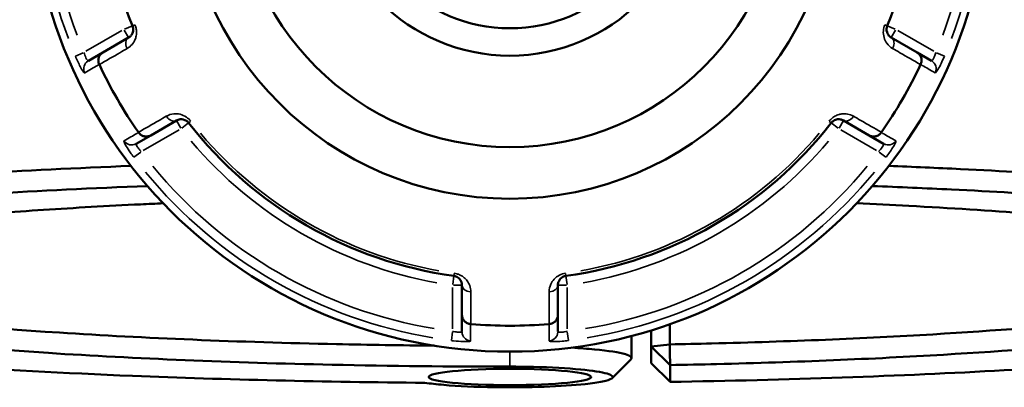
# Model space of a CAD drawing. Header units: millimetres. Extents: x 0 to 898, y 0 to 874.
# Tile 11 of 16: x 362 to 467, y 607 to 646. Entities that reach past the tile are written whole.
import ezdxf

# ---------------------------------------------------------------- set-up
doc = ezdxf.new("R2010")
doc.units = ezdxf.units.MM
doc.layers.add('Visible (ANSI)', color=7, linetype='Continuous', lineweight=50)
doc.layers.add('Visible Narrow (ANSI)', color=7, linetype='Continuous', lineweight=35)

msp = doc.modelspace()

# ---------------------------------------------------------------- linework, layer by layer
at = {"layer": 'Visible (ANSI)'}
for p, q in [((373.989, 644.389), (371.247, 642.805)), ((457.918, 642.805), (455.176, 644.389)), ((371.247, 642.805), (369.717, 641.922)), ((459.448, 641.922), (457.918, 642.805)), ((376.347, 633.972), (379.089, 635.555)), ((450.076, 635.555), (452.818, 633.972)), ((374.817, 633.089), (376.347, 633.972)), ((452.818, 633.972), (454.348, 633.089)), ((409.482, 618.008), (409.482, 614.841)), ((419.682, 614.841), (419.682, 618.008)), ((409.482, 614.841), (409.482, 613.074)), ((419.682, 613.074), (419.682, 614.841)), ((429.632, 613.208), (429.632, 611.478)), ((431.599, 611.706), (431.599, 613.859)), ((427.532, 612.608), (427.532, 610.248)), ((429.632, 611.478), (431.599, 611.706)), ((431.632, 609.502), (429.632, 611.478)), ((429.632, 611.478), (429.632, 609.694)), ((429.632, 609.694), (431.632, 607.715)), ((431.632, 607.715), (431.632, 609.502))]:
    msp.add_line(p, q, dxfattribs=at)
for radius in [51, 34.708, 29.214, 19.476, 16.555]:
    msp.add_circle((414.582, 661.936), radius, dxfattribs=at)
for radius, start, end in [(43.35, 157.90565, 202.09435), (43.35, 337.90565, 22.09435), (48.238, 205.05153, 214.94847), (48.238, 325.05153, 334.94847), (43.35, 217.90565, 262.09435), (43.35, 277.90565, 322.09435), (48.238, 265.05153, 274.94847)]:
    msp.add_arc((414.582, 661.936), radius, start, end, dxfattribs=at)
msp.add_ellipse((414.582, 608.238), major_axis=(8.65, 0), ratio=0.1005025, dxfattribs=at)
for points, knots in [([(374.416, 645.631), (374.432, 645.591), (374.446, 645.55), (374.474, 645.443), (374.484, 645.376), (374.493, 645.223), (374.486, 645.138), (374.455, 644.986), (374.433, 644.918), (374.364, 644.76), (374.311, 644.677), (374.173, 644.516), (374.085, 644.444), (373.989, 644.389)], [0, 0, 0, 0, 0.02585168, 0.02585168, 0.06721438, 0.06721438, 0.12292214, 0.12292214, 0.17440412, 0.17440412, 0.25131567, 0.25131567, 0.345416, 0.345416, 0.345416, 0.345416]), ([(455.176, 644.389), (455.056, 644.458), (454.948, 644.553), (454.742, 644.841), (454.66, 645.065), (454.685, 645.426), (454.709, 645.532), (454.749, 645.631)], [0, 0, 0, 0, 0.11734182, 0.11734182, 0.28109054, 0.28109054, 0.34541684, 0.34541684, 0.34541684, 0.34541684]), ([(370.871, 641.534), (370.819, 641.645), (370.787, 641.764), (370.766, 642.01), (370.779, 642.134), (370.848, 642.368), (370.904, 642.476), (371.05, 642.664), (371.14, 642.743), (371.244, 642.804), (371.245, 642.805), (371.247, 642.805)], [-0.15363954, -0.15363954, -0.15363954, -0.15363954, -0.11659608, -0.11659608, -0.07801061, -0.07801061, -0.03926142, -0.03926142, 0, 0, 0.00047624, 0.00047624, 0.00047624, 0.00047624]), ([(457.918, 642.805), (457.919, 642.805), (457.921, 642.804), (458.024, 642.743), (458.115, 642.664), (458.261, 642.476), (458.317, 642.368), (458.386, 642.134), (458.399, 642.01), (458.378, 641.764), (458.346, 641.645), (458.293, 641.534)], [-0.15375675, -0.15375675, -0.15375675, -0.15375675, -0.15328162, -0.15328162, -0.11411167, -0.11411167, -0.07545274, -0.07545274, -0.03695717, -0.03695717, 0, 0, 0, 0]), ([(379.089, 635.555), (379.209, 635.625), (379.345, 635.67), (379.7, 635.705), (379.938, 635.663), (380.237, 635.458), (380.314, 635.386), (380.378, 635.304)], [0, 0, 0, 0, 0.11734182, 0.11734182, 0.28278882, 0.28278882, 0.34541683, 0.34541683, 0.34541683, 0.34541683]), ([(448.787, 635.304), (448.813, 635.338), (448.842, 635.37), (448.921, 635.448), (448.973, 635.49), (449.102, 635.574), (449.178, 635.611), (449.325, 635.66), (449.396, 635.675), (449.567, 635.695), (449.666, 635.69), (449.873, 635.651), (449.979, 635.611), (450.076, 635.555)], [0, 0, 0, 0, 0.02585168, 0.02585168, 0.06721438, 0.06721438, 0.12288915, 0.12288915, 0.17445287, 0.17445287, 0.25141662, 0.25141662, 0.34541603, 0.34541603, 0.34541603, 0.34541603]), ([(376.347, 633.972), (376.345, 633.971), (376.344, 633.97), (376.24, 633.911), (376.126, 633.872), (375.89, 633.839), (375.769, 633.845), (375.532, 633.903), (375.418, 633.954), (375.215, 634.095), (375.128, 634.182), (375.058, 634.283)], [-0.15375675, -0.15375675, -0.15375675, -0.15375675, -0.15328161, -0.15328161, -0.11411166, -0.11411166, -0.07545272, -0.07545272, -0.03695716, -0.03695716, 0, 0, 0, 0]), ([(454.107, 634.283), (454.037, 634.182), (453.95, 634.095), (453.747, 633.954), (453.633, 633.903), (453.396, 633.845), (453.275, 633.839), (453.039, 633.872), (452.925, 633.911), (452.821, 633.97), (452.819, 633.971), (452.818, 633.972)], [-0.15363953, -0.15363953, -0.15363953, -0.15363953, -0.11659607, -0.11659607, -0.07801063, -0.07801063, -0.03926141, -0.03926141, 0, 0, 0.00047626, 0.00047626, 0.00047626, 0.00047626]), ([(374.252, 630.72), (362.7, 630.263), (351.925, 629.609), (333.571, 628.012), (325.873, 627.085), (313.393, 624.961), (308.857, 623.751), (304.542, 621.459), (304.082, 620.391), (305.134, 619.338)], [0.3747308, 0.3747308, 0.3747308, 0.3747308, 0.712874, 0.712874, 1.036181, 1.036181, 1.3820516, 1.3820516, 1.6691796, 1.6691796, 1.6691796, 1.6691796]), ([(524.031, 619.338), (524.061, 619.368), (524.09, 619.398), (524.118, 619.429), (524.625, 619.982), (524.717, 620.539), (524.068, 621.648), (523.326, 622.2), (521.026, 623.287), (519.467, 623.821), (515.566, 624.861), (513.225, 625.366), (508.217, 626.262), (505.653, 626.659), (500.04, 627.417), (496.99, 627.778), (488.169, 628.695), (481.984, 629.211), (471.229, 629.926), (466.962, 630.17), (460.049, 630.506), (457.5, 630.618), (454.913, 630.721)], [1.4724131, 1.4724131, 1.4724131, 1.4724131, 1.4806404, 1.4806404, 1.4806404, 1.6313839, 1.6313839, 1.7821273, 1.7821273, 1.9328707, 1.9328707, 2.0836142, 2.0836142, 2.2117461, 2.2117461, 2.339878, 2.339878, 2.5577023, 2.5577023, 2.6911519, 2.6911519, 2.7668618, 2.7668618, 2.7668618, 2.7668618]), ([(405.54, 607.617), (400.209, 607.662), (394.912, 607.747), (384.5, 607.994), (379.386, 608.157), (367.142, 608.65), (360.182, 609.023), (349.896, 609.729), (346.253, 610.015), (339.36, 610.631), (336.11, 610.961), (329.523, 611.723), (326.271, 612.161), (320.46, 613.083), (317.901, 613.565), (313.532, 614.564), (311.723, 615.08), (308.896, 616.133), (307.879, 616.671), (307.268, 617.213), (306.047, 618.297), (306.464, 619.399), (310.837, 621.7), (315.31, 622.888), (327.585, 624.972), (335.148, 625.881), (353.42, 627.469), (364.324, 628.123), (376.01, 628.573)], [-3.057758, -3.057758, -3.057758, -3.057758, -2.9091478, -2.9091478, -2.7605376, -2.7605376, -2.5427232, -2.5427232, -2.4145971, -2.4145971, -2.286471, -2.286471, -2.1357345, -2.1357345, -1.9849979, -1.9849979, -1.8342613, -1.8342613, -1.6835247, -1.6835247, -1.6835247, -1.3820516, -1.3820516, -1.036181, -1.036181, -0.712874, -0.712874, -0.3652564, -0.3652564, -0.3652564, -0.3652564]), ([(453.156, 628.573), (456.02, 628.463), (458.837, 628.341), (465.923, 627.996), (470.108, 627.757), (480.659, 627.056), (486.728, 626.55), (495.39, 625.651), (498.386, 625.297), (503.903, 624.554), (506.424, 624.164), (511.351, 623.285), (513.656, 622.789), (517.501, 621.769), (519.041, 621.244), (521.318, 620.178), (522.056, 619.636), (522.713, 618.547), (522.632, 618), (522.144, 617.456), (521.166, 616.37), (518.547, 615.298), (509.646, 613.132), (502.876, 612.058), (486.643, 610.264), (477.384, 609.525), (456.181, 608.336), (444.084, 607.915), (431.632, 607.715)], [-2.7763362, -2.7763362, -2.7763362, -2.7763362, -2.6911519, -2.6911519, -2.5577023, -2.5577023, -2.339878, -2.339878, -2.2117461, -2.2117461, -2.0836142, -2.0836142, -1.9328707, -1.9328707, -1.7821273, -1.7821273, -1.6313839, -1.6313839, -1.4806404, -1.4806404, -1.4806404, -1.1791536, -1.1791536, -0.8329778, -0.8329778, -0.5088597, -0.5088597, -0.1585481, -0.1585481, -0.1585481, -0.1585481]), ([(377.676, 626.738), (376.871, 626.702), (376.071, 626.664), (371.713, 626.453), (368.263, 626.257), (361.647, 625.821), (358.481, 625.581), (349.63, 624.814), (344.426, 624.231), (337.463, 623.215), (335.167, 622.819), (331.193, 621.997), (329.514, 621.571), (326.814, 620.698), (325.791, 620.251), (324.426, 619.348), (324.082, 618.891), (324.082, 618.434), (324.082, 617.52), (325.464, 616.606), (331.419, 614.682), (336.595, 613.69), (349.544, 612.03), (357.052, 611.342), (374.673, 610.198), (384.961, 609.77), (401.882, 609.407), (408.232, 609.339), (414.582, 609.339)], [-2.7215888, -2.7215888, -2.7215888, -2.7215888, -2.6923512, -2.6923512, -2.5612274, -2.5612274, -2.4301035, -2.4301035, -2.1738189, -2.1738189, -2.0230633, -2.0230633, -1.8723076, -1.8723076, -1.721552, -1.721552, -1.5707963, -1.5707963, -1.5707963, -1.269285, -1.269285, -0.9058855, -0.9058855, -0.5735244, -0.5735244, -0.2104855, -0.2104855, 0, 0, 0, 0]), ([(431.632, 609.502), (433.291, 609.534), (434.942, 609.571), (440.814, 609.719), (444.971, 609.856), (453.045, 610.19), (456.961, 610.386), (467.524, 611.015), (473.799, 611.511), (484.728, 612.635), (489.415, 613.261), (495.486, 614.333), (497.437, 614.747), (500.696, 615.6), (502.006, 616.039), (503.954, 616.931), (504.593, 617.385), (505.186, 618.297), (505.14, 618.755), (504.752, 619.21), (503.976, 620.12), (501.825, 621.019), (494.26, 622.885), (488.262, 623.828), (473.955, 625.371), (465.892, 625.993), (455.221, 626.562), (453.369, 626.653), (451.488, 626.738)], [-2.9520828, -2.9520828, -2.9520828, -2.9520828, -2.8960876, -2.8960876, -2.7514101, -2.7514101, -2.6067325, -2.6067325, -2.3444335, -2.3444335, -2.0882164, -2.0882164, -1.9375005, -1.9375005, -1.7867846, -1.7867846, -1.6360687, -1.6360687, -1.4853528, -1.4853528, -1.4853528, -1.183921, -1.183921, -0.820549, -0.820549, -0.4882732, -0.4882732, -0.4200039, -0.4200039, -0.4200039, -0.4200039]), ([(406.528, 611.576), (403.036, 611.609), (399.563, 611.662), (385.682, 611.96), (375.64, 612.377), (358.427, 613.493), (351.087, 614.165), (338.413, 615.787), (333.335, 616.755), (327.559, 618.609), (326.192, 619.473), (326.089, 620.338)], [0.091342, 0.091342, 0.091342, 0.091342, 0.2104855, 0.2104855, 0.5735244, 0.5735244, 0.9058855, 0.9058855, 1.269285, 1.269285, 1.5611664, 1.5611664, 1.5611664, 1.5611664]), ([(503.076, 620.338), (503.057, 620.173), (502.991, 620.008), (502.581, 619.398), (501.946, 618.954), (500.022, 618.082), (498.733, 617.653), (495.53, 616.819), (493.616, 616.415), (487.664, 615.367), (483.074, 614.756), (472.385, 613.658), (466.253, 613.175), (455.937, 612.561), (452.114, 612.369), (444.233, 612.044), (440.176, 611.909), (434.572, 611.768), (433.089, 611.735), (431.599, 611.706)], [1.5804262, 1.5804262, 1.5804262, 1.5804262, 1.6360687, 1.6360687, 1.7867846, 1.7867846, 1.9375005, 1.9375005, 2.0882164, 2.0882164, 2.3444335, 2.3444335, 2.6067325, 2.6067325, 2.7514101, 2.7514101, 2.8960876, 2.8960876, 2.9476687, 2.9476687, 2.9476687, 2.9476687]), ([(408.62, 618.998), (408.663, 618.992), (408.705, 618.984), (408.812, 618.954), (408.875, 618.93), (409.012, 618.861), (409.082, 618.812), (409.198, 618.71), (409.246, 618.657), (409.348, 618.519), (409.393, 618.432), (409.464, 618.232), (409.482, 618.12), (409.482, 618.008)], [0, 0, 0, 0, 0.02585168, 0.02585168, 0.06721438, 0.06721438, 0.12305037, 0.12305037, 0.17415567, 0.17415567, 0.25081718, 0.25081718, 0.34541583, 0.34541583, 0.34541583, 0.34541583]), ([(419.682, 618.008), (419.682, 618.146), (419.711, 618.287), (419.855, 618.604), (420.001, 618.781), (420.32, 618.946), (420.431, 618.982), (420.545, 618.998)], [0, 0, 0, 0, 0.11734182, 0.11734182, 0.27620858, 0.27620858, 0.34541645, 0.34541645, 0.34541645, 0.34541645]), ([(410.396, 613.88), (410.273, 613.891), (410.154, 613.923), (409.931, 614.027), (409.83, 614.101), (409.662, 614.277), (409.596, 614.379), (409.506, 614.6), (409.483, 614.718), (409.482, 614.838), (409.482, 614.84), (409.482, 614.841)], [-0.15363941, -0.15363941, -0.15363941, -0.15363941, -0.11659601, -0.11659601, -0.07801073, -0.07801073, -0.03926134, -0.03926134, 0, 0, 0.00047637, 0.00047637, 0.00047637, 0.00047637]), ([(419.682, 614.841), (419.682, 614.84), (419.682, 614.838), (419.682, 614.718), (419.659, 614.6), (419.569, 614.379), (419.503, 614.277), (419.335, 614.101), (419.234, 614.027), (419.01, 613.923), (418.891, 613.891), (418.769, 613.88)], [-0.15375675, -0.15375675, -0.15375675, -0.15375675, -0.15328149, -0.15328149, -0.11411161, -0.11411161, -0.07545249, -0.07545249, -0.0369571, -0.0369571, 0, 0, 0, 0]), ([(427.467, 610.117), (427.646, 610.298), (427.448, 610.483), (426.225, 610.853), (425.089, 611.034), (422.856, 611.248), (422.036, 611.31), (421.155, 611.362)], [-1.6557791, -1.6557791, -1.6557791, -1.6557791, -1.2366661, -1.2366661, -0.7585337, -0.7585337, -0.5246524, -0.5246524, -0.5246524, -0.5246524]), ([(431.632, 609.502), (431.627, 609.869), (431.621, 610.237), (431.61, 610.971), (431.605, 611.339), (431.599, 611.706)], [-0.29899951, -0.29899951, -0.29899951, -0.29899951, -0.14951534, -0.14951534, 0, 0, 0, 0]), ([(414.582, 609.339), (415.423, 609.339), (416.263, 609.33), (418.956, 609.266), (420.711, 609.171), (423.378, 608.917), (424.353, 608.765), (425.503, 608.432), (425.672, 608.251), (425.252, 607.967), (424.925, 607.86), (424.449, 607.76), (423.972, 607.66), (423.345, 607.568), (421.399, 607.358), (419.887, 607.258), (416.539, 607.139), (414.699, 607.122), (410.953, 607.179), (409.068, 607.265), (406.777, 607.459), (406.102, 607.534), (405.54, 607.617)], [0, 0, 0, 0, 0.2304142, 0.2304142, 0.7585337, 0.7585337, 1.2366661, 1.2366661, 1.7181778, 1.7181778, 2.0191226, 2.0191226, 2.0191226, 2.3200674, 2.3200674, 2.8015791, 2.8015791, 3.2936987, 3.2936987, 3.8407027, 3.8407027, 4.113669, 4.113669, 4.113669, 4.113669])]:
    msp.add_open_spline(points, degree=3, knots=knots, dxfattribs=at)
for points in [[(370.871, 641.534), (370.875, 641.526), (370.879, 641.519), (370.882, 641.511)], [(458.282, 641.511), (458.286, 641.519), (458.29, 641.526), (458.293, 641.534)], [(375.043, 634.304), (375.048, 634.297), (375.053, 634.29), (375.058, 634.283)], [(454.107, 634.283), (454.112, 634.29), (454.117, 634.297), (454.121, 634.304)], [(410.396, 613.88), (410.404, 613.88), (410.413, 613.879), (410.421, 613.878)], [(418.743, 613.878), (418.752, 613.879), (418.76, 613.88), (418.769, 613.88)], [(427.467, 610.117), (426.804, 609.454), (426.14, 608.791), (425.477, 608.128)]]:
    msp.add_open_spline(points, degree=3, dxfattribs=at)
at = {"layer": 'Visible Narrow (ANSI)'}
for p, q in [((374.413, 645.63), (373.562, 645.284)), ((374.662, 645.731), (374.416, 645.631)), ((454.748, 645.631), (454.503, 645.731)), ((455.603, 645.284), (454.752, 645.63)), ((373.277, 645.132), (369.457, 642.927)), ((373.528, 645.187), (373.988, 644.392)), ((455.177, 644.392), (455.636, 645.187)), ((459.708, 642.927), (455.888, 645.132)), ((369.177, 642.776), (368.336, 642.421)), ((460.829, 642.421), (459.988, 642.776)), ((379.091, 635.553), (379.55, 634.757)), ((379.651, 634.738), (380.376, 635.302)), ((380.379, 635.304), (380.588, 635.467)), ((448.577, 635.467), (448.786, 635.304)), ((448.789, 635.302), (449.514, 634.738)), ((449.615, 634.757), (450.074, 635.553)), ((375.557, 632.361), (379.377, 634.567)), ((449.788, 634.567), (453.608, 632.361)), ((374.558, 631.643), (375.286, 632.194)), ((453.879, 632.194), (454.607, 631.643)), ((408.619, 618.995), (408.493, 618.086)), ((408.656, 619.262), (408.62, 618.999)), ((420.545, 618.999), (420.508, 619.262)), ((420.672, 618.086), (420.545, 618.995)), ((408.482, 617.763), (408.482, 613.352)), ((408.561, 618.008), (409.479, 618.008)), ((419.685, 618.008), (420.604, 618.008)), ((420.682, 613.352), (420.682, 617.763)), ((408.473, 613.034), (408.36, 612.128)), ((420.805, 612.128), (420.692, 613.034)), ((414.582, 609.419), (414.582, 610.857))]:
    msp.add_line(p, q, dxfattribs=at)
for radius, start, end in [(50.205, 159.40871, 200.59129), (49.209, 159.40871, 200.59129), (49.209, 339.40871, 20.59129), (50.205, 339.40871, 20.59129), (43.057, 220.11509, 259.88491), (43.057, 280.11509, 319.88491), (44.35, 220.11509, 259.88491), (44.35, 280.11509, 319.88491), (50.205, 219.40871, 260.59129), (49.209, 219.40871, 260.59129), (49.209, 279.40871, 320.59129), (50.205, 279.40871, 320.59129)]:
    msp.add_arc((414.582, 661.936), radius, start, end, dxfattribs=at)
for centre, major_axis, ratio, start_param, end_param in [((374.489, 643.523), (-0.5, 0.866), 0.7055719, 0.0752519, 1.4297859), ((454.676, 643.523), (0.5, 0.866), 0.7055719, 4.8533994, 6.2079334), ((370.217, 641.056), (-0.5, 0.866), 0.9961681, 0.0743701, 1.413032), ((458.948, 641.056), (0.5, 0.866), 0.9961681, 4.8701533, 6.2088152), ((378.589, 636.421), (0.5, -0.866), 0.7055719, 4.8533994, 6.2079334), ((450.576, 636.421), (-0.5, -0.866), 0.7055719, 0.0752519, 1.4297859), ((374.317, 633.955), (0.5, -0.866), 0.9961681, 4.8701533, 6.2088152), ((454.848, 633.955), (-0.5, -0.866), 0.9961681, 0.0743701, 1.413032), ((410.482, 618.008), (-1, 0), 0.7055719, 0.0752519, 1.4297859), ((418.682, 618.008), (1, 0), 0.7055719, 4.8533994, 6.2079334), ((410.482, 613.074), (-1, 0), 0.9961681, 0.0743701, 1.413032), ((418.682, 613.074), (1, 0), 0.9961681, 4.8701533, 6.2088152)]:
    msp.add_ellipse(centre, major_axis=major_axis, ratio=ratio, start_param=start_param, end_param=end_param, dxfattribs=at)
for points, knots in [([(373.847, 643.228), (374.039, 643.339), (374.214, 643.484), (374.488, 643.807), (374.594, 643.975), (374.731, 644.294), (374.774, 644.433), (374.833, 644.741), (374.846, 644.912), (374.827, 645.223), (374.806, 645.358), (374.748, 645.577), (374.72, 645.66), (374.687, 645.741)], [-0.345416, -0.345416, -0.345416, -0.345416, -0.25131567, -0.25131567, -0.17440412, -0.17440412, -0.12292214, -0.12292214, -0.06721438, -0.06721438, -0.02585168, -0.02585168, 0, 0, 0, 0]), ([(454.478, 645.741), (454.396, 645.539), (454.347, 645.325), (454.292, 644.593), (454.454, 644.139), (454.864, 643.557), (455.078, 643.367), (455.318, 643.228)], [-0.34541684, -0.34541684, -0.34541684, -0.34541684, -0.28109054, -0.28109054, -0.11734182, -0.11734182, 0, 0, 0, 0]), ([(369.717, 641.922), (369.706, 641.916), (369.694, 641.917), (369.656, 641.934), (369.628, 641.961), (369.554, 642.058), (369.506, 642.138), (369.382, 642.392), (369.305, 642.594), (369.245, 642.804)], [0, 0, 0, 0, 0.03982627, 0.03982627, 0.1035483, 0.1035483, 0.18638694, 0.18638694, 0.31481104, 0.31481104, 0.31481104, 0.31481104]), ([(370.882, 641.511), (371.612, 641.933), (372.341, 642.356), (373.071, 642.778), (373.329, 642.928), (373.588, 643.078), (373.847, 643.228)], [-2.16081207, -2.16081207, -2.16081207, -2.16081207, -1.80391034, -1.80391034, -1.80391034, -1.67738447, -1.67738447, -1.67738447, -1.67738447]), ([(455.318, 643.228), (455.577, 643.078), (455.835, 642.928), (456.094, 642.778), (456.824, 642.356), (457.553, 641.933), (458.282, 641.511)], [-2.988614, -2.988614, -2.988614, -2.988614, -2.86208813, -2.86208813, -2.86208813, -2.50518641, -2.50518641, -2.50518641, -2.50518641]), ([(459.92, 642.804), (459.897, 642.725), (459.872, 642.646), (459.803, 642.45), (459.757, 642.339), (459.651, 642.121), (459.593, 642.028), (459.504, 641.927), (459.47, 641.909), (459.448, 641.922)], [0, 0, 0, 0, 0.04867645, 0.04867645, 0.12655878, 0.12655878, 0.2278058, 0.2278058, 0.31481397, 0.31481397, 0.31481397, 0.31481397]), ([(368.327, 642.417), (368.497, 642.015), (368.684, 641.62), (368.954, 641.111), (369.05, 640.947), (369.186, 640.741), (369.234, 640.68), (369.289, 640.632), (369.305, 640.626), (369.315, 640.632)], [-0.31481104, -0.31481104, -0.31481104, -0.31481104, -0.18638694, -0.18638694, -0.1035483, -0.1035483, -0.03982627, -0.03982627, 0, 0, 0, 0]), ([(369.315, 640.632), (369.32, 640.635), (369.325, 640.637), (369.573, 640.781), (369.816, 640.922), (370.06, 641.063), (370.27, 641.185), (370.48, 641.307), (370.75, 641.464), (370.811, 641.499), (370.871, 641.534)], [-2.6472303, -2.6472303, -2.6472303, -2.6472303, -2.6283517, -2.6283517, -1.6632021, -1.6632021, -1.6632021, -0.8316011, -0.8316011, -0.5911146, -0.5911146, -0.5911146, -0.5911146]), ([(458.293, 641.534), (458.354, 641.499), (458.415, 641.464), (458.685, 641.307), (458.895, 641.185), (459.105, 641.063), (459.348, 640.922), (459.592, 640.781), (459.84, 640.637), (459.845, 640.635), (459.85, 640.632)], [-3.260731, -3.260731, -3.260731, -3.260731, -3.0202445, -3.0202445, -2.1886435, -2.1886435, -2.1886435, -1.2234938, -1.2234938, -1.2046153, -1.2046153, -1.2046153, -1.2046153]), ([(459.85, 640.632), (459.871, 640.619), (459.921, 640.665), (460.079, 640.885), (460.194, 641.078), (460.424, 641.514), (460.532, 641.733), (460.706, 642.113), (460.773, 642.265), (460.838, 642.417)], [-0.31481397, -0.31481397, -0.31481397, -0.31481397, -0.2278058, -0.2278058, -0.12655878, -0.12655878, -0.04867645, -0.04867645, 0, 0, 0, 0]), ([(380.609, 635.484), (380.479, 635.651), (380.322, 635.797), (379.718, 636.216), (379.237, 636.305), (378.525, 636.241), (378.253, 636.151), (378.012, 636.012)], [-0.34541683, -0.34541683, -0.34541683, -0.34541683, -0.28278882, -0.28278882, -0.11734182, -0.11734182, 0, 0, 0, 0]), ([(451.152, 636.012), (450.96, 636.123), (450.747, 636.203), (450.33, 636.278), (450.132, 636.286), (449.787, 636.245), (449.645, 636.213), (449.349, 636.11), (449.194, 636.036), (448.934, 635.864), (448.828, 635.778), (448.668, 635.619), (448.609, 635.553), (448.555, 635.484)], [-0.34541603, -0.34541603, -0.34541603, -0.34541603, -0.25141662, -0.25141662, -0.17445287, -0.17445287, -0.12288915, -0.12288915, -0.06721438, -0.06721438, -0.02585168, -0.02585168, 0, 0, 0, 0]), ([(378.012, 636.012), (377.753, 635.863), (377.494, 635.714), (377.235, 635.565), (376.504, 635.145), (375.774, 634.724), (375.043, 634.304)], [-2.78757159, -2.78757159, -2.78757159, -2.78757159, -2.66101798, -2.66101798, -2.66101798, -2.304144, -2.304144, -2.304144, -2.304144]), ([(454.121, 634.304), (453.391, 634.724), (452.66, 635.145), (451.93, 635.565), (451.671, 635.714), (451.412, 635.863), (451.152, 636.012)], [-2.16081207, -2.16081207, -2.16081207, -2.16081207, -1.80393808, -1.80393808, -1.80393808, -1.67738447, -1.67738447, -1.67738447, -1.67738447]), ([(375.058, 634.283), (374.997, 634.248), (374.936, 634.213), (374.665, 634.057), (374.455, 633.936), (374.245, 633.815), (374.001, 633.675), (373.757, 633.535), (373.508, 633.392), (373.503, 633.389), (373.498, 633.386)], [-3.260731, -3.260731, -3.260731, -3.260731, -3.0202445, -3.0202445, -2.1886435, -2.1886435, -2.1886435, -1.2234938, -1.2234938, -1.2046153, -1.2046153, -1.2046153, -1.2046153]), ([(455.666, 633.386), (455.661, 633.389), (455.657, 633.392), (455.408, 633.535), (455.164, 633.675), (454.92, 633.815), (454.71, 633.936), (454.5, 634.057), (454.228, 634.213), (454.168, 634.248), (454.107, 634.283)], [-2.6472303, -2.6472303, -2.6472303, -2.6472303, -2.6283517, -2.6283517, -1.6632021, -1.6632021, -1.6632021, -0.831601, -0.831601, -0.5911146, -0.5911146, -0.5911146, -0.5911146]), ([(373.498, 633.386), (373.49, 633.381), (373.487, 633.37), (373.497, 633.277), (373.583, 633.092), (373.856, 632.63), (374.014, 632.387), (374.306, 631.968), (374.427, 631.802), (374.551, 631.638)], [-0.31481354, -0.31481354, -0.31481354, -0.31481354, -0.28284699, -0.28284699, -0.15713721, -0.15713721, -0.06043739, -0.06043739, 0, 0, 0, 0]), ([(375.345, 632.239), (375.273, 632.313), (375.205, 632.389), (375.044, 632.584), (374.96, 632.7), (374.825, 632.925), (374.791, 633.021), (374.803, 633.076), (374.808, 633.084), (374.817, 633.089)], [0, 0, 0, 0, 0.06043739, 0.06043739, 0.15713721, 0.15713721, 0.28284699, 0.28284699, 0.31481354, 0.31481354, 0.31481354, 0.31481354]), ([(454.348, 633.089), (454.358, 633.083), (454.364, 633.072), (454.368, 633.03), (454.359, 632.992), (454.312, 632.88), (454.266, 632.798), (454.108, 632.563), (453.972, 632.396), (453.82, 632.239)], [0, 0, 0, 0, 0.03986256, 0.03986256, 0.10364264, 0.10364264, 0.18655676, 0.18655676, 0.31481094, 0.31481094, 0.31481094, 0.31481094]), ([(454.614, 631.638), (454.877, 631.986), (455.125, 632.344), (455.431, 632.832), (455.526, 632.998), (455.636, 633.219), (455.665, 633.291), (455.679, 633.363), (455.676, 633.38), (455.666, 633.386)], [-0.31481094, -0.31481094, -0.31481094, -0.31481094, -0.18655676, -0.18655676, -0.10364264, -0.10364264, -0.03986256, -0.03986256, 0, 0, 0, 0]), ([(410.417, 617.304), (410.416, 617.527), (410.378, 617.753), (410.234, 618.152), (410.142, 618.327), (409.934, 618.603), (409.837, 618.709), (409.6, 618.914), (409.458, 619.011), (409.179, 619.15), (409.051, 619.2), (408.833, 619.259), (408.747, 619.276), (408.66, 619.288)], [-0.34541583, -0.34541583, -0.34541583, -0.34541583, -0.25081718, -0.25081718, -0.17415567, -0.17415567, -0.12305037, -0.12305037, -0.06721438, -0.06721438, -0.02585168, -0.02585168, 0, 0, 0, 0]), ([(420.505, 619.288), (420.272, 619.256), (420.047, 619.183), (419.398, 618.852), (419.1, 618.496), (418.806, 617.862), (418.748, 617.581), (418.748, 617.304)], [-0.34541645, -0.34541645, -0.34541645, -0.34541645, -0.27620858, -0.27620858, -0.11734182, -0.11734182, 0, 0, 0, 0]), ([(410.421, 613.878), (410.42, 614.721), (410.419, 615.564), (410.418, 616.407), (410.418, 616.706), (410.417, 617.005), (410.417, 617.304)], [-2.16081206, -2.16081206, -2.16081206, -2.16081206, -1.80390814, -1.80390814, -1.80390814, -1.67738447, -1.67738447, -1.67738447, -1.67738447]), ([(418.748, 617.304), (418.748, 617.005), (418.747, 616.706), (418.747, 616.407), (418.746, 615.564), (418.744, 614.721), (418.743, 613.878)], [-0.97913562, -0.97913562, -0.97913562, -0.97913562, -0.85261195, -0.85261195, -0.85261195, -0.49570802, -0.49570802, -0.49570802, -0.49570802]), ([(409.482, 613.074), (409.482, 613.063), (409.476, 613.052), (409.442, 613.028), (409.405, 613.017), (409.286, 613.001), (409.194, 613), (408.942, 613.017), (408.77, 613.042), (408.557, 613.089), (408.52, 613.098), (408.482, 613.107)], [0, 0, 0, 0, 0.03957477, 0.03957477, 0.1028944, 0.1028944, 0.18520991, 0.18520991, 0.29222008, 0.29222008, 0.31481112, 0.31481112, 0.31481112, 0.31481112]), ([(410.399, 612.082), (410.399, 612.087), (410.399, 612.093), (410.399, 612.379), (410.398, 612.661), (410.398, 612.942), (410.397, 613.185), (410.397, 613.427), (410.396, 613.74), (410.396, 613.81), (410.396, 613.88)], [-2.6472303, -2.6472303, -2.6472303, -2.6472303, -2.6283517, -2.6283517, -1.6632021, -1.6632021, -1.6632021, -0.831601, -0.831601, -0.5911146, -0.5911146, -0.5911146, -0.5911146]), ([(418.769, 613.88), (418.769, 613.81), (418.769, 613.74), (418.768, 613.427), (418.768, 613.185), (418.767, 612.942), (418.767, 612.661), (418.766, 612.379), (418.766, 612.093), (418.766, 612.087), (418.766, 612.082)], [-3.260731, -3.260731, -3.260731, -3.260731, -3.0202445, -3.0202445, -2.1886435, -2.1886435, -2.1886435, -1.2234938, -1.2234938, -1.2046153, -1.2046153, -1.2046153, -1.2046153]), ([(420.682, 613.107), (420.572, 613.08), (420.462, 613.057), (420.19, 613.013), (420.038, 613.001), (419.769, 613.005), (419.682, 613.033), (419.682, 613.074)], [0, 0, 0, 0, 0.06653404, 0.06653404, 0.1729885, 0.1729885, 0.31481287, 0.31481287, 0.31481287, 0.31481287]), ([(408.359, 612.119), (408.435, 612.109), (408.511, 612.1), (408.947, 612.052), (409.296, 612.026), (409.81, 612.008), (409.999, 612.009), (410.242, 612.025), (410.317, 612.036), (410.386, 612.06), (410.399, 612.07), (410.399, 612.082)], [-0.31481112, -0.31481112, -0.31481112, -0.31481112, -0.29222008, -0.29222008, -0.18520991, -0.18520991, -0.1028944, -0.1028944, -0.03957477, -0.03957477, 0, 0, 0, 0]), ([(418.766, 612.082), (418.766, 612.04), (418.942, 612.013), (419.491, 612.009), (419.801, 612.022), (420.356, 612.067), (420.581, 612.091), (420.806, 612.119)], [-0.31481287, -0.31481287, -0.31481287, -0.31481287, -0.1729885, -0.1729885, -0.06653404, -0.06653404, 0, 0, 0, 0])]:
    msp.add_open_spline(points, degree=3, knots=knots, dxfattribs=at)

doc.saveas('drawing.dxf')
